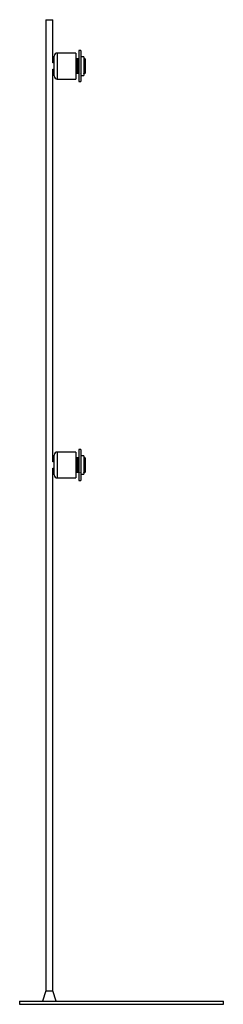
# Paper-space layout '_Izquierda' of a CAD drawing. Header units: millimetres. Extents: x -165 to 165, y 0 to 1592.
import ezdxf

# ---------------------------------------------------------------- set-up
doc = ezdxf.new("R2010")
doc.units = ezdxf.units.MM

psp = doc.layouts.new('_Izquierda')

# ---------------------------------------------------------------- linework, layer by layer
at = {"color": 7, "linetype": 'Continuous', "lineweight": 25}
for p, q in [((-122.7, 1592), (-122.7, 22)), ((-122.7, 1592), (-111.3, 1592)), ((-111.3, 1522), (-111.3, 1592)), ((-109, 1501), (-109, 1533)), ((-74, 1538), (-104, 1538)), ((-74, 1538), (-74, 1496)), ((-73.8, 1529), (-74, 1529)), ((-73.2, 1528.5), (-73.4, 1528.5)), ((-72.8, 1529), (-72.9, 1529)), ((-72.2, 1528.5), (-72.4, 1528.5)), ((-71.8, 1529), (-71.9, 1529)), ((-71.2, 1528.5), (-71.4, 1528.5)), ((-70.8, 1529), (-70.9, 1529)), ((-70.2, 1528.5), (-70.4, 1528.5)), ((-69.8, 1529), (-69.9, 1529)), ((-69.2, 1528.5), (-69.4, 1528.5)), ((-66, 1542), (-69, 1542)), ((-69, 1542), (-69, 1492)), ((-66, 1542), (-66, 1492)), ((-61, 1532), (-66, 1532)), ((-61, 1532), (-61, 1502)), ((-60.8, 1529), (-60.9, 1529)), ((-60.2, 1528.5), (-60.4, 1528.5)), ((-59.8, 1529), (-59.9, 1529)), ((-59.2, 1528.5), (-59.4, 1528.5)), ((-109, 1522), (-111.3, 1522)), ((-69.9, 1517), (-69, 1517)), ((-111.3, 1512), (-109, 1512)), ((-111.3, 877), (-111.3, 1512)), ((-74, 1505), (-73.3, 1505)), ((-72.9, 1505.5), (-72.7, 1505.5)), ((-72.4, 1505), (-72.3, 1505)), ((-71.9, 1505.5), (-71.7, 1505.5)), ((-71.4, 1505), (-71.3, 1505)), ((-70.9, 1505.5), (-70.7, 1505.5)), ((-70.4, 1505), (-70.2, 1505)), ((-69.9, 1505.5), (-69.7, 1505.5)), ((-69.6, 1505), (-69, 1505)), ((-66, 1502), (-61, 1502)), ((-60.9, 1505.5), (-60.7, 1505.5)), ((-60.4, 1505), (-60.3, 1505)), ((-59.9, 1505.5), (-59.7, 1505.5)), ((-59.4, 1505), (-59.3, 1505)), ((-104, 1496), (-74, 1496)), ((-69, 1492), (-66, 1492)), ((-74, 893), (-104, 893)), ((-74, 893), (-74, 851)), ((-66, 897), (-69, 897)), ((-69, 897), (-69, 847)), ((-66, 897), (-66, 847)), ((-109, 877), (-111.3, 877)), ((-109, 856), (-109, 888)), ((-73.8, 884), (-74, 884)), ((-73.2, 883.5), (-73.4, 883.5)), ((-72.8, 884), (-72.9, 884)), ((-72.2, 883.5), (-72.4, 883.5)), ((-71.8, 884), (-71.9, 884)), ((-71.2, 883.5), (-71.4, 883.5)), ((-70.8, 884), (-70.9, 884)), ((-70.2, 883.5), (-70.4, 883.5)), ((-69.8, 884), (-69.9, 884)), ((-69.2, 883.5), (-69.4, 883.5)), ((-61, 887), (-66, 887)), ((-61, 887), (-61, 857)), ((-60.8, 884), (-60.9, 884)), ((-60.2, 883.5), (-60.4, 883.5)), ((-59.8, 884), (-59.9, 884)), ((-59.2, 883.5), (-59.4, 883.5)), ((-111.3, 867), (-109, 867)), ((-111.3, 22), (-111.3, 867)), ((-74, 860), (-73.3, 860)), ((-72.9, 860.5), (-72.7, 860.5)), ((-72.4, 860), (-72.3, 860)), ((-71.9, 860.5), (-71.7, 860.5)), ((-71.4, 860), (-71.3, 860)), ((-70.9, 860.5), (-70.7, 860.5)), ((-70.4, 860), (-70.2, 860)), ((-69.9, 872), (-69, 872)), ((-69.9, 860.5), (-69.7, 860.5)), ((-69.6, 860), (-69, 860)), ((-60.9, 860.5), (-60.7, 860.5)), ((-60.4, 860), (-60.3, 860)), ((-59.9, 860.5), (-59.7, 860.5)), ((-59.4, 860), (-59.3, 860)), ((-104, 851), (-74, 851)), ((-69, 847), (-66, 847)), ((-66, 857), (-61, 857)), ((-122.7, 22), (-128.2, 5)), ((-122.7, 22), (-111.3, 22)), ((-105.8, 5), (-111.3, 22)), ((-165, 5), (-165, 0)), ((-165, 5), (165, 5)), ((-165, 0), (165, 0)), ((165, 0), (165, 5))]:
    psp.add_line(p, q, dxfattribs=at)
at = {"color": 8, "linetype": 'Continuous', "lineweight": 25}
for p, q in [((-104, 1538), (-104, 1496)), ((-104, 893), (-104, 851))]:
    psp.add_line(p, q, dxfattribs=at)
at = {"color": 7, "linetype": 'Continuous', "lineweight": 25}
for centre, start, end in [((-104, 1533), 90, 180), ((-104, 1501), 180, 270), ((-104, 888), 90, 180), ((-104, 856), 180, 270)]:
    psp.add_arc(centre, 5, start, end, dxfattribs=at)
for points, knots in [([(-73.4, 1528.5), (-73.5, 1528.5), (-73.6, 1528.7), (-73.7, 1528.9), (-73.7, 1529)], [0, 0, 0, 0, 0.4999979, 1, 1, 1, 1]), ([(-73.7, 1529), (-73.7, 1528.9), (-73.7, 1528.7), (-73.7, 1527.5), (-73.6, 1525.6), (-73.6, 1523.1), (-73.5, 1520.1), (-73.5, 1517), (-73.5, 1513.9), (-73.4, 1510.9), (-73.4, 1508.4), (-73.3, 1506.5), (-73.3, 1505.3), (-73.3, 1504.9), (-73.2, 1505), (-73.2, 1505)], [0, 0, 0, 0, 0.075918, 0.160211, 0.243065, 0.325918, 0.410211, 0.493065, 0.575918, 0.660211, 0.743065, 0.825918, 0.910211, 0.993065, 1, 1, 1, 1]), ([(-73.4, 1528.4), (-73.4, 1528.4), (-73.4, 1528.2), (-73.4, 1527), (-73.3, 1525.2), (-73.3, 1522.8), (-73.2, 1520), (-73.2, 1517), (-73.1, 1514), (-73.1, 1511.2), (-73.1, 1508.8), (-73, 1507), (-73, 1505.8), (-73, 1505.6), (-72.9, 1505.5)], [0, 0, 0, 0, 0.076455, 0.161335, 0.244767, 0.328199, 0.41308, 0.496511, 0.579943, 0.664824, 0.748256, 0.831688, 0.916568, 1, 1, 1, 1]), ([(-72.9, 1529), (-72.9, 1528.9), (-73, 1528.7), (-73.1, 1528.5), (-73.2, 1528.5)], [0, 0, 0, 0, 0.502728, 1, 1, 1, 1]), ([(-73.2, 1528.5), (-73.2, 1528.4), (-73.1, 1528.2), (-73.1, 1527), (-73.1, 1525.2), (-73, 1522.8), (-73, 1520), (-72.9, 1517), (-72.9, 1514), (-72.9, 1511.2), (-72.8, 1508.8), (-72.8, 1507), (-72.7, 1505.8), (-72.7, 1505.6), (-72.7, 1505.6)], [0, 0, 0, 0, 0.083432, 0.168312, 0.251744, 0.335176, 0.420057, 0.503489, 0.58692, 0.671801, 0.755233, 0.838665, 0.923545, 1, 1, 1, 1]), ([(-72.9, 1529), (-72.9, 1529), (-72.9, 1529.1), (-72.8, 1528.7), (-72.8, 1527.5), (-72.8, 1525.6), (-72.7, 1523.1), (-72.7, 1520.1), (-72.6, 1517), (-72.6, 1513.9), (-72.5, 1510.9), (-72.5, 1508.4), (-72.5, 1506.5), (-72.4, 1505.2), (-72.4, 1505.1), (-72.4, 1505)], [0, 0, 0, 0, 0.006888, 0.089171, 0.172883, 0.255166, 0.337449, 0.421161, 0.503444, 0.585727, 0.669439, 0.751722, 0.834005, 0.917717, 1, 1, 1, 1]), ([(-72.4, 1528.5), (-72.5, 1528.5), (-72.6, 1528.7), (-72.7, 1528.9), (-72.7, 1529)], [0, 0, 0, 0, 0.4999979, 1, 1, 1, 1]), ([(-72.7, 1529), (-72.7, 1528.9), (-72.7, 1528.7), (-72.7, 1527.5), (-72.6, 1525.6), (-72.6, 1523.1), (-72.5, 1520.1), (-72.5, 1517), (-72.5, 1513.9), (-72.4, 1510.9), (-72.4, 1508.4), (-72.3, 1506.5), (-72.3, 1505.3), (-72.3, 1504.9), (-72.2, 1505), (-72.2, 1505)], [0, 0, 0, 0, 0.075918, 0.160211, 0.243065, 0.325918, 0.410211, 0.493065, 0.575918, 0.660211, 0.743065, 0.825918, 0.910211, 0.993065, 1, 1, 1, 1]), ([(-72.4, 1528.4), (-72.4, 1528.4), (-72.4, 1528.2), (-72.4, 1527), (-72.3, 1525.2), (-72.3, 1522.8), (-72.2, 1520), (-72.2, 1517), (-72.1, 1514), (-72.1, 1511.2), (-72.1, 1508.8), (-72, 1507), (-72, 1505.8), (-72, 1505.6), (-71.9, 1505.5)], [0, 0, 0, 0, 0.076455, 0.161335, 0.244767, 0.328199, 0.41308, 0.496511, 0.579943, 0.664824, 0.748256, 0.831688, 0.916568, 1, 1, 1, 1]), ([(-71.9, 1529), (-71.9, 1528.9), (-72, 1528.7), (-72.1, 1528.5), (-72.2, 1528.5)], [0, 0, 0, 0, 0.502728, 1, 1, 1, 1]), ([(-72.2, 1528.5), (-72.2, 1528.4), (-72.1, 1528.2), (-72.1, 1527), (-72.1, 1525.2), (-72, 1522.8), (-72, 1520), (-71.9, 1517), (-71.9, 1514), (-71.9, 1511.2), (-71.8, 1508.8), (-71.8, 1507), (-71.7, 1505.8), (-71.7, 1505.6), (-71.7, 1505.6)], [0, 0, 0, 0, 0.083432, 0.168312, 0.251744, 0.335176, 0.420057, 0.503489, 0.58692, 0.671801, 0.755233, 0.838665, 0.923545, 1, 1, 1, 1]), ([(-71.9, 1529), (-71.9, 1529), (-71.9, 1529.1), (-71.8, 1528.7), (-71.8, 1527.5), (-71.8, 1525.6), (-71.7, 1523.1), (-71.7, 1520.1), (-71.6, 1517), (-71.6, 1513.9), (-71.5, 1510.9), (-71.5, 1508.4), (-71.5, 1506.5), (-71.4, 1505.2), (-71.4, 1505.1), (-71.4, 1505)], [0, 0, 0, 0, 0.006888, 0.089171, 0.172883, 0.255166, 0.337449, 0.421161, 0.503444, 0.585727, 0.669439, 0.751722, 0.834005, 0.917717, 1, 1, 1, 1]), ([(-71.4, 1528.5), (-71.5, 1528.5), (-71.6, 1528.7), (-71.7, 1528.9), (-71.7, 1529)], [0, 0, 0, 0, 0.4999979, 1, 1, 1, 1]), ([(-71.7, 1529), (-71.7, 1528.9), (-71.7, 1528.7), (-71.7, 1527.5), (-71.6, 1525.6), (-71.6, 1523.1), (-71.5, 1520.1), (-71.5, 1517), (-71.5, 1513.9), (-71.4, 1510.9), (-71.4, 1508.4), (-71.3, 1506.5), (-71.3, 1505.3), (-71.3, 1504.9), (-71.2, 1505), (-71.2, 1505)], [0, 0, 0, 0, 0.075918, 0.160211, 0.243065, 0.325918, 0.410211, 0.493065, 0.575918, 0.660211, 0.743065, 0.825918, 0.910211, 0.993065, 1, 1, 1, 1]), ([(-71.4, 1528.4), (-71.4, 1528.4), (-71.4, 1528.2), (-71.4, 1527), (-71.3, 1525.2), (-71.3, 1522.8), (-71.2, 1520), (-71.2, 1517), (-71.1, 1514), (-71.1, 1511.2), (-71.1, 1508.8), (-71, 1507), (-71, 1505.8), (-71, 1505.6), (-70.9, 1505.5)], [0, 0, 0, 0, 0.076455, 0.161335, 0.244767, 0.328199, 0.41308, 0.496511, 0.579943, 0.664824, 0.748256, 0.831688, 0.916568, 1, 1, 1, 1]), ([(-70.9, 1529), (-70.9, 1528.9), (-71, 1528.7), (-71.1, 1528.5), (-71.2, 1528.5)], [0, 0, 0, 0, 0.502728, 1, 1, 1, 1]), ([(-71.2, 1528.5), (-71.2, 1528.4), (-71.1, 1528.2), (-71.1, 1527), (-71.1, 1525.2), (-71, 1522.8), (-71, 1520), (-70.9, 1517), (-70.9, 1514), (-70.9, 1511.2), (-70.8, 1508.8), (-70.8, 1507), (-70.7, 1505.8), (-70.7, 1505.6), (-70.7, 1505.6)], [0, 0, 0, 0, 0.083432, 0.168312, 0.251744, 0.335176, 0.420057, 0.503489, 0.58692, 0.671801, 0.755233, 0.838665, 0.923545, 1, 1, 1, 1]), ([(-70.9, 1529), (-70.9, 1529), (-70.9, 1529.1), (-70.8, 1528.7), (-70.8, 1527.5), (-70.8, 1525.6), (-70.7, 1523.1), (-70.7, 1520.1), (-70.6, 1517), (-70.6, 1513.9), (-70.5, 1510.9), (-70.5, 1508.4), (-70.5, 1506.5), (-70.4, 1505.2), (-70.4, 1505.1), (-70.4, 1505)], [0, 0, 0, 0, 0.006888, 0.089171, 0.172883, 0.255166, 0.337449, 0.421161, 0.503444, 0.585727, 0.669439, 0.751722, 0.834005, 0.917717, 1, 1, 1, 1]), ([(-70.8, 1529), (-70.7, 1528.9), (-70.7, 1528.8), (-70.7, 1527.5), (-70.6, 1525.6), (-70.6, 1523.1), (-70.5, 1520.1), (-70.5, 1517), (-70.5, 1513.9), (-70.4, 1510.9), (-70.4, 1508.4), (-70.3, 1506.5), (-70.3, 1505.3), (-70.3, 1504.9), (-70.2, 1505), (-70.2, 1505)], [0, 0, 0, 0, 0.082283, 0.165995, 0.248278, 0.330561, 0.414273, 0.496556, 0.578839, 0.662551, 0.744834, 0.827117, 0.910829, 0.993112, 1, 1, 1, 1]), ([(-70.4, 1528.5), (-70.5, 1528.5), (-70.6, 1528.7), (-70.7, 1528.9), (-70.7, 1529)], [0, 0, 0, 0, 0.4999979, 1, 1, 1, 1]), ([(-70.4, 1528.4), (-70.4, 1528.4), (-70.4, 1528.2), (-70.4, 1527), (-70.3, 1525.2), (-70.3, 1522.8), (-70.2, 1520), (-70.2, 1517), (-70.1, 1514), (-70.1, 1511.2), (-70.1, 1508.8), (-70, 1507), (-70, 1505.8), (-70, 1505.6), (-69.9, 1505.5)], [0, 0, 0, 0, 0.076455, 0.161335, 0.244767, 0.328199, 0.41308, 0.496511, 0.579943, 0.664824, 0.748256, 0.831688, 0.916568, 1, 1, 1, 1]), ([(-69.9, 1529), (-69.9, 1528.9), (-70, 1528.7), (-70.1, 1528.5), (-70.2, 1528.5)], [0, 0, 0, 0, 0.502728, 1, 1, 1, 1]), ([(-70.2, 1528.5), (-70.2, 1528.4), (-70.1, 1528.2), (-70.1, 1527), (-70.1, 1525.2), (-70, 1522.8), (-70, 1520), (-69.9, 1517), (-69.9, 1514), (-69.9, 1511.2), (-69.8, 1508.8), (-69.8, 1507), (-69.7, 1505.8), (-69.7, 1505.6), (-69.7, 1505.6)], [0, 0, 0, 0, 0.083432, 0.168312, 0.251744, 0.335176, 0.420057, 0.503489, 0.58692, 0.671801, 0.755233, 0.838665, 0.923545, 1, 1, 1, 1]), ([(-69.9, 1529), (-69.9, 1529), (-69.9, 1529.1), (-69.8, 1528.7), (-69.8, 1527.5), (-69.8, 1525.6), (-69.7, 1523.1), (-69.7, 1520.1), (-69.6, 1517), (-69.6, 1513.9), (-69.5, 1510.9), (-69.5, 1508.4), (-69.5, 1506.5), (-69.4, 1505.2), (-69.4, 1505.1), (-69.4, 1505)], [0, 0, 0, 0, 0.006888, 0.089171, 0.172883, 0.255166, 0.337449, 0.421161, 0.503444, 0.585727, 0.669439, 0.751722, 0.834005, 0.917717, 1, 1, 1, 1]), ([(-69.4, 1528.5), (-69.5, 1528.5), (-69.6, 1528.7), (-69.7, 1528.9), (-69.7, 1529)], [0, 0, 0, 0, 0.4999979, 1, 1, 1, 1]), ([(-69.7, 1529), (-69.7, 1528.9), (-69.7, 1528.7), (-69.7, 1527.5), (-69.6, 1525.6), (-69.6, 1523.1), (-69.5, 1520.1), (-69.5, 1517), (-69.5, 1513.9), (-69.4, 1510.9), (-69.4, 1508.4), (-69.3, 1506.5), (-69.3, 1505.3), (-69.3, 1504.9), (-69.2, 1505), (-69.2, 1505)], [0, 0, 0, 0, 0.075918, 0.160211, 0.243065, 0.325918, 0.410211, 0.493065, 0.575918, 0.660211, 0.743065, 0.825918, 0.910211, 0.993065, 1, 1, 1, 1]), ([(-69.4, 1528.4), (-69.4, 1528.4), (-69.4, 1528.2), (-69.4, 1527), (-69.3, 1525.2), (-69.3, 1522.8), (-69.2, 1520), (-69.2, 1518), (-69.2, 1517)], [0, 0, 0, 0, 0.153984, 0.324938, 0.492974, 0.66101, 0.831964, 1, 1, 1, 1]), ([(-69.1, 1529), (-69.1, 1529), (-69.1, 1529.1), (-69.2, 1529), (-69.2, 1528.5), (-69.2, 1528.4)], [0, 0, 0, 0, 0.068914, 0.892214, 1, 1, 1, 1]), ([(-68.9, 1529), (-68.9, 1528.9), (-69, 1528.7), (-69.1, 1528.5), (-69.2, 1528.5)], [0, 0, 0, 0, 0.502728, 1, 1, 1, 1]), ([(-65.9, 1529), (-65.9, 1528.9), (-66, 1528.7), (-66.1, 1528.5), (-66.2, 1528.5)], [0, 0, 0, 0, 0.502728, 1, 1, 1, 1]), ([(-60.9, 1529), (-60.9, 1528.9), (-61, 1528.7), (-61.1, 1528.5), (-61.2, 1528.5)], [0, 0, 0, 0, 0.502728, 1, 1, 1, 1]), ([(-60.9, 1529), (-60.9, 1529), (-60.9, 1529.1), (-60.8, 1528.7), (-60.8, 1527.5), (-60.8, 1525.6), (-60.7, 1523.1), (-60.7, 1520.1), (-60.6, 1517), (-60.6, 1513.9), (-60.5, 1510.9), (-60.5, 1508.4), (-60.5, 1506.5), (-60.4, 1505.2), (-60.4, 1505.1), (-60.4, 1505)], [0, 0, 0, 0, 0.006888, 0.089171, 0.172883, 0.255166, 0.337449, 0.421161, 0.503444, 0.585727, 0.669439, 0.751722, 0.834005, 0.917717, 1, 1, 1, 1]), ([(-60.4, 1528.5), (-60.5, 1528.5), (-60.6, 1528.7), (-60.7, 1528.9), (-60.7, 1529)], [0, 0, 0, 0, 0.4999979, 1, 1, 1, 1]), ([(-60.7, 1529), (-60.7, 1528.9), (-60.7, 1528.7), (-60.7, 1527.5), (-60.6, 1525.6), (-60.6, 1523.1), (-60.5, 1520.1), (-60.5, 1517), (-60.5, 1513.9), (-60.4, 1510.9), (-60.4, 1508.4), (-60.3, 1506.5), (-60.3, 1505.3), (-60.3, 1504.9), (-60.2, 1505), (-60.2, 1505)], [0, 0, 0, 0, 0.075918, 0.160211, 0.243065, 0.325918, 0.410211, 0.493065, 0.575918, 0.660211, 0.743065, 0.825918, 0.910211, 0.993065, 1, 1, 1, 1]), ([(-60.4, 1528.4), (-60.4, 1528.4), (-60.4, 1528.2), (-60.4, 1527), (-60.3, 1525.2), (-60.3, 1522.8), (-60.2, 1520), (-60.2, 1517), (-60.1, 1514), (-60.1, 1511.2), (-60.1, 1508.8), (-60, 1507), (-60, 1505.8), (-60, 1505.6), (-59.9, 1505.5)], [0, 0, 0, 0, 0.076455, 0.161335, 0.244767, 0.328199, 0.41308, 0.496511, 0.579943, 0.664824, 0.748256, 0.831688, 0.916568, 1, 1, 1, 1]), ([(-59.9, 1529), (-59.9, 1528.9), (-60, 1528.7), (-60.1, 1528.5), (-60.2, 1528.5)], [0, 0, 0, 0, 0.502728, 1, 1, 1, 1]), ([(-60.2, 1528.5), (-60.2, 1528.4), (-60.1, 1528.2), (-60.1, 1527), (-60.1, 1525.2), (-60, 1522.8), (-60, 1520), (-59.9, 1517), (-59.9, 1514), (-59.9, 1511.2), (-59.8, 1508.8), (-59.8, 1507), (-59.7, 1505.8), (-59.7, 1505.6), (-59.7, 1505.6)], [0, 0, 0, 0, 0.083432, 0.168312, 0.251744, 0.335176, 0.420057, 0.503489, 0.58692, 0.671801, 0.755233, 0.838665, 0.923545, 1, 1, 1, 1]), ([(-59.9, 1529), (-59.9, 1529), (-59.9, 1529.1), (-59.8, 1528.7), (-59.8, 1527.5), (-59.8, 1525.6), (-59.7, 1523.1), (-59.7, 1520.1), (-59.6, 1517), (-59.6, 1513.9), (-59.5, 1510.9), (-59.5, 1508.4), (-59.5, 1506.5), (-59.4, 1505.2), (-59.4, 1505.1), (-59.4, 1505)], [0, 0, 0, 0, 0.006888, 0.089171, 0.172883, 0.255166, 0.337449, 0.421161, 0.503444, 0.585727, 0.669439, 0.751722, 0.834005, 0.917717, 1, 1, 1, 1]), ([(-59.8, 1529), (-59.7, 1528.9), (-59.7, 1528.8), (-59.7, 1527.5), (-59.6, 1525.6), (-59.6, 1523.1), (-59.5, 1520.1), (-59.5, 1517), (-59.5, 1513.9), (-59.4, 1510.9), (-59.4, 1508.4), (-59.3, 1506.5), (-59.3, 1505.3), (-59.3, 1504.9), (-59.2, 1505), (-59.2, 1505)], [0, 0, 0, 0, 0.0822831, 0.165995, 0.2482781, 0.3305612, 0.4142731, 0.4965562, 0.5788394, 0.6625512, 0.7448344, 0.8271175, 0.9108293, 0.9931125, 1, 1, 1, 1]), ([(-59.4, 1528.5), (-59.5, 1528.5), (-59.6, 1528.7), (-59.7, 1528.9), (-59.7, 1529)], [0, 0, 0, 0, 0.4999979, 1, 1, 1, 1]), ([(-59.4, 1528.4), (-59.4, 1528.4), (-59.4, 1528.2), (-59.4, 1527), (-59.3, 1525.2), (-59.3, 1522.8), (-59.2, 1520), (-59.2, 1517), (-59.1, 1514), (-59.1, 1511.2), (-59.1, 1508.8), (-59, 1507.3), (-59, 1506.6), (-59, 1506.4)], [0, 0, 0, 0, 0.087455, 0.184548, 0.279983, 0.375419, 0.472512, 0.567947, 0.663383, 0.760476, 0.855911, 0.951347, 1, 1, 1, 1]), ([(-59, 1528.8), (-59, 1528.7), (-59.1, 1528.6), (-59.1, 1528.5), (-59.2, 1528.5)], [0, 0, 0, 0, 0.0948411, 1, 1, 1, 1]), ([(-59.2, 1528.5), (-59.2, 1528.5), (-59.2, 1528.3), (-59.1, 1527.6), (-59.1, 1527.1), (-59.1, 1526.2), (-59.1, 1525.9), (-59.1, 1525.3), (-59.1, 1525.1), (-59.1, 1524.7), (-59.1, 1524.5), (-59, 1523.4), (-59, 1522.4), (-59, 1521.4)], [0, 0, 0, 0, 0.25, 0.25, 0.5, 0.5, 0.625, 0.625, 0.6875, 0.6875, 0.75, 0.75, 1, 1, 1, 1]), ([(-59, 1528.7), (-59, 1528.8), (-59, 1528.9), (-59, 1528.6), (-59, 1527.9), (-59, 1526.2), (-59, 1523.7), (-59, 1521.9), (-59, 1521.4)], [0, 0, 0, 0, 0.019485, 0.161431, 0.307657, 0.589397, 0.871201, 1, 1, 1, 1]), ([(-69.6, 1505), (-69.6, 1505), (-69.6, 1505.1), (-69.7, 1505.4), (-69.7, 1505.6), (-69.7, 1506.2), (-69.7, 1506.6), (-69.7, 1507.5), (-69.7, 1508), (-69.8, 1509.1), (-69.8, 1509.7), (-69.8, 1511), (-69.8, 1511.7), (-69.8, 1513.1), (-69.8, 1513.9), (-69.9, 1515.5), (-69.9, 1516.2), (-69.9, 1517)], [0, 0, 0, 0, 0.125, 0.125, 0.25, 0.25, 0.375, 0.375, 0.5, 0.5, 0.625, 0.625, 0.75, 0.75, 0.875, 0.875, 1, 1, 1, 1]), ([(-59, 1521.4), (-59, 1520.7), (-59, 1520), (-59, 1518.5), (-59, 1517.7), (-59, 1516.3), (-59, 1515.5), (-59, 1514), (-59, 1513.3), (-59, 1511.9), (-59, 1511.3), (-59, 1510), (-59, 1509.4), (-59, 1507.8), (-59, 1507), (-59, 1506.4)], [0, 0, 0, 0, 0.125, 0.125, 0.25, 0.25, 0.375, 0.375, 0.5, 0.5, 0.625, 0.625, 0.75, 0.75, 1, 1, 1, 1]), ([(-73.2, 1505), (-73.2, 1505.1), (-73.1, 1505.3), (-73, 1505.5), (-72.9, 1505.5)], [0, 0, 0, 0, 0.5027283, 1, 1, 1, 1]), ([(-72.7, 1505.5), (-72.6, 1505.5), (-72.5, 1505.3), (-72.4, 1505.1), (-72.4, 1505)], [0, 0, 0, 0, 0.499998, 1, 1, 1, 1]), ([(-72.2, 1505), (-72.2, 1505.1), (-72.1, 1505.3), (-72, 1505.5), (-71.9, 1505.5)], [0, 0, 0, 0, 0.5027283, 1, 1, 1, 1]), ([(-71.7, 1505.5), (-71.6, 1505.5), (-71.5, 1505.3), (-71.4, 1505.1), (-71.4, 1505)], [0, 0, 0, 0, 0.499998, 1, 1, 1, 1]), ([(-71.2, 1505), (-71.2, 1505.1), (-71.1, 1505.3), (-71, 1505.5), (-70.9, 1505.5)], [0, 0, 0, 0, 0.5027283, 1, 1, 1, 1]), ([(-70.7, 1505.5), (-70.6, 1505.5), (-70.5, 1505.3), (-70.4, 1505.1), (-70.4, 1505)], [0, 0, 0, 0, 0.499998, 1, 1, 1, 1]), ([(-70.2, 1505), (-70.2, 1505.1), (-70.1, 1505.3), (-70, 1505.5), (-69.9, 1505.5)], [0, 0, 0, 0, 0.5027283, 1, 1, 1, 1]), ([(-69.7, 1505.5), (-69.6, 1505.5), (-69.6, 1505.3), (-69.5, 1505.2), (-69.5, 1505.2)], [0, 0, 0, 0, 0.833332, 1, 1, 1, 1]), ([(-69.2, 1505), (-69.2, 1505.1), (-69.1, 1505.3), (-69, 1505.5), (-68.9, 1505.5)], [0, 0, 0, 0, 0.5027283, 1, 1, 1, 1]), ([(-66.2, 1505), (-66.2, 1505.1), (-66.1, 1505.3), (-66, 1505.5), (-65.9, 1505.5)], [0, 0, 0, 0, 0.502728, 1, 1, 1, 1]), ([(-61.2, 1505), (-61.2, 1505.1), (-61.1, 1505.3), (-61, 1505.5), (-60.9, 1505.5)], [0, 0, 0, 0, 0.502728, 1, 1, 1, 1]), ([(-61, 1506.5), (-61, 1506.3), (-61, 1505.7), (-61, 1505.6), (-60.9, 1505.5)], [0, 0, 0, 0, 0.33717, 1, 1, 1, 1]), ([(-60.7, 1505.5), (-60.6, 1505.5), (-60.5, 1505.3), (-60.4, 1505.1), (-60.4, 1505)], [0, 0, 0, 0, 0.499998, 1, 1, 1, 1]), ([(-60.2, 1505), (-60.2, 1505.1), (-60.1, 1505.3), (-60, 1505.5), (-59.9, 1505.5)], [0, 0, 0, 0, 0.502728, 1, 1, 1, 1]), ([(-59.7, 1505.5), (-59.6, 1505.5), (-59.5, 1505.3), (-59.4, 1505.1), (-59.4, 1505)], [0, 0, 0, 0, 0.499998, 1, 1, 1, 1]), ([(-59.2, 1505), (-59.2, 1505.1), (-59.1, 1505.3), (-59, 1505.5), (-58.9, 1505.5)], [0, 0, 0, 0, 0.500002, 1, 1, 1, 1]), ([(-59, 1506.4), (-59, 1506.2), (-59, 1505.6), (-59, 1505.6), (-59, 1505.5)], [0, 0, 0, 0, 0.279367, 1, 1, 1, 1]), ([(-73.4, 883.5), (-73.5, 883.5), (-73.6, 883.7), (-73.7, 883.9), (-73.7, 884)], [0, 0, 0, 0, 0.4999979, 1, 1, 1, 1]), ([(-73.7, 884), (-73.7, 883.9), (-73.7, 883.7), (-73.7, 882.5), (-73.6, 880.6), (-73.6, 878.1), (-73.5, 875.1), (-73.5, 872), (-73.5, 868.9), (-73.4, 865.9), (-73.4, 863.4), (-73.3, 861.5), (-73.3, 860.3), (-73.3, 859.9), (-73.2, 860), (-73.2, 860)], [0, 0, 0, 0, 0.075918, 0.160211, 0.243065, 0.325918, 0.410211, 0.493065, 0.575918, 0.660211, 0.743065, 0.825918, 0.910211, 0.993065, 1, 1, 1, 1]), ([(-73.4, 883.4), (-73.4, 883.4), (-73.4, 883.2), (-73.4, 882), (-73.3, 880.2), (-73.3, 877.8), (-73.2, 875), (-73.2, 872), (-73.1, 869), (-73.1, 866.2), (-73.1, 863.8), (-73, 862), (-73, 860.8), (-73, 860.6), (-72.9, 860.5)], [0, 0, 0, 0, 0.076455, 0.161335, 0.244767, 0.328199, 0.41308, 0.496511, 0.579943, 0.664824, 0.748256, 0.831688, 0.916568, 1, 1, 1, 1]), ([(-72.9, 884), (-72.9, 883.9), (-73, 883.7), (-73.1, 883.5), (-73.2, 883.5)], [0, 0, 0, 0, 0.502728, 1, 1, 1, 1]), ([(-73.2, 883.5), (-73.2, 883.4), (-73.1, 883.2), (-73.1, 882), (-73.1, 880.2), (-73, 877.8), (-73, 875), (-72.9, 872), (-72.9, 869), (-72.9, 866.2), (-72.8, 863.8), (-72.8, 862), (-72.7, 860.8), (-72.7, 860.6), (-72.7, 860.6)], [0, 0, 0, 0, 0.083432, 0.168312, 0.251744, 0.335176, 0.420057, 0.503489, 0.58692, 0.671801, 0.755233, 0.838665, 0.923545, 1, 1, 1, 1]), ([(-72.9, 884), (-72.9, 884), (-72.9, 884.1), (-72.8, 883.7), (-72.8, 882.5), (-72.8, 880.6), (-72.7, 878.1), (-72.7, 875.1), (-72.6, 872), (-72.6, 868.9), (-72.5, 865.9), (-72.5, 863.4), (-72.5, 861.5), (-72.4, 860.2), (-72.4, 860.1), (-72.4, 860)], [0, 0, 0, 0, 0.006888, 0.089171, 0.172883, 0.255166, 0.337449, 0.421161, 0.503444, 0.585727, 0.669439, 0.751722, 0.834005, 0.917717, 1, 1, 1, 1]), ([(-72.4, 883.5), (-72.5, 883.5), (-72.6, 883.7), (-72.7, 883.9), (-72.7, 884)], [0, 0, 0, 0, 0.4999979, 1, 1, 1, 1]), ([(-72.7, 884), (-72.7, 883.9), (-72.7, 883.7), (-72.7, 882.5), (-72.6, 880.6), (-72.6, 878.1), (-72.5, 875.1), (-72.5, 872), (-72.5, 868.9), (-72.4, 865.9), (-72.4, 863.4), (-72.3, 861.5), (-72.3, 860.3), (-72.3, 859.9), (-72.2, 860), (-72.2, 860)], [0, 0, 0, 0, 0.075918, 0.160211, 0.243065, 0.325918, 0.410211, 0.493065, 0.575918, 0.660211, 0.743065, 0.825918, 0.910211, 0.993065, 1, 1, 1, 1]), ([(-72.4, 883.4), (-72.4, 883.4), (-72.4, 883.2), (-72.4, 882), (-72.3, 880.2), (-72.3, 877.8), (-72.2, 875), (-72.2, 872), (-72.1, 869), (-72.1, 866.2), (-72.1, 863.8), (-72, 862), (-72, 860.8), (-72, 860.6), (-71.9, 860.5)], [0, 0, 0, 0, 0.076455, 0.161335, 0.244767, 0.328199, 0.41308, 0.496511, 0.579943, 0.664824, 0.748256, 0.831688, 0.916568, 1, 1, 1, 1]), ([(-71.9, 884), (-71.9, 883.9), (-72, 883.7), (-72.1, 883.5), (-72.2, 883.5)], [0, 0, 0, 0, 0.502728, 1, 1, 1, 1]), ([(-72.2, 883.5), (-72.2, 883.4), (-72.1, 883.2), (-72.1, 882), (-72.1, 880.2), (-72, 877.8), (-72, 875), (-71.9, 872), (-71.9, 869), (-71.9, 866.2), (-71.8, 863.8), (-71.8, 862), (-71.7, 860.8), (-71.7, 860.6), (-71.7, 860.6)], [0, 0, 0, 0, 0.0834318, 0.1683124, 0.2517443, 0.3351761, 0.4200567, 0.5034885, 0.5869204, 0.6718009, 0.7552328, 0.8386646, 0.9235452, 1, 1, 1, 1]), ([(-71.9, 884), (-71.9, 884), (-71.9, 884.1), (-71.8, 883.7), (-71.8, 882.5), (-71.8, 880.6), (-71.7, 878.1), (-71.7, 875.1), (-71.6, 872), (-71.6, 868.9), (-71.5, 865.9), (-71.5, 863.4), (-71.5, 861.5), (-71.4, 860.2), (-71.4, 860.1), (-71.4, 860)], [0, 0, 0, 0, 0.006888, 0.089171, 0.172883, 0.255166, 0.337449, 0.421161, 0.503444, 0.585727, 0.669439, 0.751722, 0.834005, 0.917717, 1, 1, 1, 1]), ([(-71.4, 883.5), (-71.5, 883.5), (-71.6, 883.7), (-71.7, 883.9), (-71.7, 884)], [0, 0, 0, 0, 0.4999979, 1, 1, 1, 1]), ([(-71.7, 884), (-71.7, 883.9), (-71.7, 883.7), (-71.7, 882.5), (-71.6, 880.6), (-71.6, 878.1), (-71.5, 875.1), (-71.5, 872), (-71.5, 868.9), (-71.4, 865.9), (-71.4, 863.4), (-71.3, 861.5), (-71.3, 860.3), (-71.3, 859.9), (-71.2, 860), (-71.2, 860)], [0, 0, 0, 0, 0.075918, 0.160211, 0.243065, 0.325918, 0.410211, 0.493065, 0.575918, 0.660211, 0.743065, 0.825918, 0.910211, 0.993065, 1, 1, 1, 1]), ([(-71.4, 883.4), (-71.4, 883.4), (-71.4, 883.2), (-71.4, 882), (-71.3, 880.2), (-71.3, 877.8), (-71.2, 875), (-71.2, 872), (-71.1, 869), (-71.1, 866.2), (-71.1, 863.8), (-71, 862), (-71, 860.8), (-71, 860.6), (-70.9, 860.5)], [0, 0, 0, 0, 0.076455, 0.161335, 0.244767, 0.328199, 0.41308, 0.496511, 0.579943, 0.664824, 0.748256, 0.831688, 0.916568, 1, 1, 1, 1]), ([(-70.9, 884), (-70.9, 883.9), (-71, 883.7), (-71.1, 883.5), (-71.2, 883.5)], [0, 0, 0, 0, 0.502728, 1, 1, 1, 1]), ([(-71.2, 883.5), (-71.2, 883.4), (-71.1, 883.2), (-71.1, 882), (-71.1, 880.2), (-71, 877.8), (-71, 875), (-70.9, 872), (-70.9, 869), (-70.9, 866.2), (-70.8, 863.8), (-70.8, 862), (-70.7, 860.8), (-70.7, 860.6), (-70.7, 860.6)], [0, 0, 0, 0, 0.083432, 0.168312, 0.251744, 0.335176, 0.420057, 0.503489, 0.58692, 0.671801, 0.755233, 0.838665, 0.923545, 1, 1, 1, 1]), ([(-70.9, 884), (-70.9, 884), (-70.9, 884.1), (-70.8, 883.7), (-70.8, 882.5), (-70.8, 880.6), (-70.7, 878.1), (-70.7, 875.1), (-70.6, 872), (-70.6, 868.9), (-70.5, 865.9), (-70.5, 863.4), (-70.5, 861.5), (-70.4, 860.2), (-70.4, 860.1), (-70.4, 860)], [0, 0, 0, 0, 0.006888, 0.089171, 0.172883, 0.255166, 0.337449, 0.421161, 0.503444, 0.585727, 0.669439, 0.751722, 0.834005, 0.917717, 1, 1, 1, 1]), ([(-70.8, 884), (-70.7, 883.9), (-70.7, 883.8), (-70.7, 882.5), (-70.6, 880.6), (-70.6, 878.1), (-70.5, 875.1), (-70.5, 872), (-70.5, 868.9), (-70.4, 865.9), (-70.4, 863.4), (-70.3, 861.5), (-70.3, 860.3), (-70.3, 859.9), (-70.2, 860), (-70.2, 860)], [0, 0, 0, 0, 0.082283, 0.165995, 0.248278, 0.330561, 0.414273, 0.496556, 0.578839, 0.662551, 0.744834, 0.827117, 0.910829, 0.993112, 1, 1, 1, 1]), ([(-70.4, 883.5), (-70.5, 883.5), (-70.6, 883.7), (-70.7, 883.9), (-70.7, 884)], [0, 0, 0, 0, 0.4999979, 1, 1, 1, 1]), ([(-70.4, 883.4), (-70.4, 883.4), (-70.4, 883.2), (-70.4, 882), (-70.3, 880.2), (-70.3, 877.8), (-70.2, 875), (-70.2, 872), (-70.1, 869), (-70.1, 866.2), (-70.1, 863.8), (-70, 862), (-70, 860.8), (-70, 860.6), (-69.9, 860.5)], [0, 0, 0, 0, 0.0764548, 0.1613354, 0.2447672, 0.3281991, 0.4130796, 0.4965115, 0.5799433, 0.6648239, 0.7482557, 0.8316876, 0.9165682, 1, 1, 1, 1]), ([(-69.9, 884), (-69.9, 883.9), (-70, 883.7), (-70.1, 883.5), (-70.2, 883.5)], [0, 0, 0, 0, 0.502728, 1, 1, 1, 1]), ([(-70.2, 883.5), (-70.2, 883.4), (-70.1, 883.2), (-70.1, 882), (-70.1, 880.2), (-70, 877.8), (-70, 875), (-69.9, 872), (-69.9, 869), (-69.9, 866.2), (-69.8, 863.8), (-69.8, 862), (-69.7, 860.8), (-69.7, 860.6), (-69.7, 860.6)], [0, 0, 0, 0, 0.083432, 0.168312, 0.251744, 0.335176, 0.420057, 0.503489, 0.58692, 0.671801, 0.755233, 0.838665, 0.923545, 1, 1, 1, 1]), ([(-69.9, 884), (-69.9, 884), (-69.9, 884.1), (-69.8, 883.7), (-69.8, 882.5), (-69.8, 880.6), (-69.7, 878.1), (-69.7, 875.1), (-69.6, 872), (-69.6, 868.9), (-69.5, 865.9), (-69.5, 863.4), (-69.5, 861.5), (-69.4, 860.2), (-69.4, 860.1), (-69.4, 860)], [0, 0, 0, 0, 0.006888, 0.089171, 0.172883, 0.255166, 0.337449, 0.421161, 0.503444, 0.585727, 0.669439, 0.751722, 0.834005, 0.917717, 1, 1, 1, 1]), ([(-69.4, 883.5), (-69.5, 883.5), (-69.6, 883.7), (-69.7, 883.9), (-69.7, 884)], [0, 0, 0, 0, 0.4999979, 1, 1, 1, 1]), ([(-69.7, 884), (-69.7, 883.9), (-69.7, 883.7), (-69.7, 882.5), (-69.6, 880.6), (-69.6, 878.1), (-69.5, 875.1), (-69.5, 872), (-69.5, 868.9), (-69.4, 865.9), (-69.4, 863.4), (-69.3, 861.5), (-69.3, 860.3), (-69.3, 859.9), (-69.2, 860), (-69.2, 860)], [0, 0, 0, 0, 0.075918, 0.160211, 0.243065, 0.325918, 0.410211, 0.493065, 0.575918, 0.660211, 0.743065, 0.825918, 0.910211, 0.993065, 1, 1, 1, 1]), ([(-69.4, 883.4), (-69.4, 883.4), (-69.4, 883.2), (-69.4, 882), (-69.3, 880.2), (-69.3, 877.8), (-69.2, 875), (-69.2, 873), (-69.2, 872)], [0, 0, 0, 0, 0.153984, 0.324938, 0.492974, 0.66101, 0.831964, 1, 1, 1, 1]), ([(-69.1, 884), (-69.1, 884), (-69.1, 884.1), (-69.2, 884), (-69.2, 883.5), (-69.2, 883.4)], [0, 0, 0, 0, 0.068914, 0.892214, 1, 1, 1, 1]), ([(-68.9, 884), (-68.9, 883.9), (-69, 883.7), (-69.1, 883.5), (-69.2, 883.5)], [0, 0, 0, 0, 0.502728, 1, 1, 1, 1]), ([(-65.9, 884), (-65.9, 883.9), (-66, 883.7), (-66.1, 883.5), (-66.2, 883.5)], [0, 0, 0, 0, 0.502728, 1, 1, 1, 1]), ([(-60.9, 884), (-60.9, 883.9), (-61, 883.7), (-61.1, 883.5), (-61.2, 883.5)], [0, 0, 0, 0, 0.502728, 1, 1, 1, 1]), ([(-60.9, 884), (-60.9, 884), (-60.9, 884.1), (-60.8, 883.7), (-60.8, 882.5), (-60.8, 880.6), (-60.7, 878.1), (-60.7, 875.1), (-60.6, 872), (-60.6, 868.9), (-60.5, 865.9), (-60.5, 863.4), (-60.5, 861.5), (-60.4, 860.2), (-60.4, 860.1), (-60.4, 860)], [0, 0, 0, 0, 0.0068875, 0.0891707, 0.1728825, 0.2551656, 0.3374488, 0.4211606, 0.5034438, 0.5857269, 0.6694388, 0.7517219, 0.834005, 0.9177169, 1, 1, 1, 1]), ([(-60.4, 883.5), (-60.5, 883.5), (-60.6, 883.7), (-60.7, 883.9), (-60.7, 884)], [0, 0, 0, 0, 0.499998, 1, 1, 1, 1]), ([(-60.7, 884), (-60.7, 883.9), (-60.7, 883.7), (-60.7, 882.5), (-60.6, 880.6), (-60.6, 878.1), (-60.5, 875.1), (-60.5, 872), (-60.5, 868.9), (-60.4, 865.9), (-60.4, 863.4), (-60.3, 861.5), (-60.3, 860.3), (-60.3, 859.9), (-60.2, 860), (-60.2, 860)], [0, 0, 0, 0, 0.075918, 0.160211, 0.243065, 0.325918, 0.410211, 0.493065, 0.575918, 0.660211, 0.743065, 0.825918, 0.910211, 0.993065, 1, 1, 1, 1]), ([(-60.4, 883.4), (-60.4, 883.4), (-60.4, 883.2), (-60.4, 882), (-60.3, 880.2), (-60.3, 877.8), (-60.2, 875), (-60.2, 872), (-60.1, 869), (-60.1, 866.2), (-60.1, 863.8), (-60, 862), (-60, 860.8), (-60, 860.6), (-59.9, 860.5)], [0, 0, 0, 0, 0.076455, 0.161335, 0.244767, 0.328199, 0.41308, 0.496511, 0.579943, 0.664824, 0.748256, 0.831688, 0.916568, 1, 1, 1, 1]), ([(-59.9, 884), (-59.9, 883.9), (-60, 883.7), (-60.1, 883.5), (-60.2, 883.5)], [0, 0, 0, 0, 0.502728, 1, 1, 1, 1]), ([(-60.2, 883.5), (-60.2, 883.4), (-60.1, 883.2), (-60.1, 882), (-60.1, 880.2), (-60, 877.8), (-60, 875), (-59.9, 872), (-59.9, 869), (-59.9, 866.2), (-59.8, 863.8), (-59.8, 862), (-59.7, 860.8), (-59.7, 860.6), (-59.7, 860.6)], [0, 0, 0, 0, 0.083432, 0.168312, 0.251744, 0.335176, 0.420057, 0.503489, 0.58692, 0.671801, 0.755233, 0.838665, 0.923545, 1, 1, 1, 1]), ([(-59.9, 884), (-59.9, 884), (-59.9, 884.1), (-59.8, 883.7), (-59.8, 882.5), (-59.8, 880.6), (-59.7, 878.1), (-59.7, 875.1), (-59.6, 872), (-59.6, 868.9), (-59.5, 865.9), (-59.5, 863.4), (-59.5, 861.5), (-59.4, 860.2), (-59.4, 860.1), (-59.4, 860)], [0, 0, 0, 0, 0.0068875, 0.0891707, 0.1728825, 0.2551656, 0.3374488, 0.4211606, 0.5034438, 0.5857269, 0.6694388, 0.7517219, 0.834005, 0.9177169, 1, 1, 1, 1]), ([(-59.8, 884), (-59.7, 883.9), (-59.7, 883.8), (-59.7, 882.5), (-59.6, 880.6), (-59.6, 878.1), (-59.5, 875.1), (-59.5, 872), (-59.5, 868.9), (-59.4, 865.9), (-59.4, 863.4), (-59.3, 861.5), (-59.3, 860.3), (-59.3, 859.9), (-59.2, 860), (-59.2, 860)], [0, 0, 0, 0, 0.082283, 0.165995, 0.248278, 0.330561, 0.414273, 0.496556, 0.578839, 0.662551, 0.744834, 0.827117, 0.910829, 0.993112, 1, 1, 1, 1]), ([(-59.4, 883.5), (-59.5, 883.5), (-59.6, 883.7), (-59.7, 883.9), (-59.7, 884)], [0, 0, 0, 0, 0.499998, 1, 1, 1, 1]), ([(-59.4, 883.4), (-59.4, 883.4), (-59.4, 883.2), (-59.4, 882), (-59.3, 880.2), (-59.3, 877.8), (-59.2, 875), (-59.2, 872), (-59.1, 869), (-59.1, 866.2), (-59.1, 863.8), (-59, 862.3), (-59, 861.6), (-59, 861.4)], [0, 0, 0, 0, 0.087455, 0.184548, 0.279983, 0.375419, 0.472512, 0.567947, 0.663383, 0.760476, 0.855911, 0.951347, 1, 1, 1, 1]), ([(-59, 883.8), (-59, 883.7), (-59.1, 883.6), (-59.1, 883.5), (-59.2, 883.5)], [0, 0, 0, 0, 0.094841, 1, 1, 1, 1]), ([(-59.2, 883.5), (-59.2, 883.5), (-59.2, 883.3), (-59.1, 882.6), (-59.1, 882.1), (-59.1, 881.2), (-59.1, 880.9), (-59.1, 880.3), (-59.1, 880.1), (-59.1, 879.7), (-59.1, 879.5), (-59, 878.4), (-59, 877.4), (-59, 876.4)], [0, 0, 0, 0, 0.25, 0.25, 0.5, 0.5, 0.625, 0.625, 0.6875, 0.6875, 0.75, 0.75, 1, 1, 1, 1]), ([(-59, 883.7), (-59, 883.8), (-59, 883.9), (-59, 883.6), (-59, 882.9), (-59, 881.2), (-59, 878.7), (-59, 876.9), (-59, 876.4)], [0, 0, 0, 0, 0.019485, 0.161431, 0.307657, 0.589397, 0.871201, 1, 1, 1, 1]), ([(-59, 876.4), (-59, 875.7), (-59, 875), (-59, 873.5), (-59, 872.7), (-59, 871.3), (-59, 870.5), (-59, 869), (-59, 868.3), (-59, 866.9), (-59, 866.3), (-59, 865), (-59, 864.4), (-59, 862.8), (-59, 862), (-59, 861.4)], [0, 0, 0, 0, 0.125, 0.125, 0.25, 0.25, 0.375, 0.375, 0.5, 0.5, 0.625, 0.625, 0.75, 0.75, 1, 1, 1, 1]), ([(-73.2, 860), (-73.2, 860.1), (-73.1, 860.3), (-73, 860.5), (-72.9, 860.5)], [0, 0, 0, 0, 0.502728, 1, 1, 1, 1]), ([(-72.7, 860.5), (-72.6, 860.5), (-72.5, 860.3), (-72.4, 860.1), (-72.4, 860)], [0, 0, 0, 0, 0.499998, 1, 1, 1, 1]), ([(-72.2, 860), (-72.2, 860.1), (-72.1, 860.3), (-72, 860.5), (-71.9, 860.5)], [0, 0, 0, 0, 0.502728, 1, 1, 1, 1]), ([(-71.7, 860.5), (-71.6, 860.5), (-71.5, 860.3), (-71.4, 860.1), (-71.4, 860)], [0, 0, 0, 0, 0.499998, 1, 1, 1, 1]), ([(-71.2, 860), (-71.2, 860.1), (-71.1, 860.3), (-71, 860.5), (-70.9, 860.5)], [0, 0, 0, 0, 0.502728, 1, 1, 1, 1]), ([(-70.7, 860.5), (-70.6, 860.5), (-70.5, 860.3), (-70.4, 860.1), (-70.4, 860)], [0, 0, 0, 0, 0.499998, 1, 1, 1, 1]), ([(-70.2, 860), (-70.2, 860.1), (-70.1, 860.3), (-70, 860.5), (-69.9, 860.5)], [0, 0, 0, 0, 0.502728, 1, 1, 1, 1]), ([(-69.6, 860), (-69.6, 860), (-69.6, 860.1), (-69.7, 860.4), (-69.7, 860.6), (-69.7, 861.2), (-69.7, 861.6), (-69.7, 862.5), (-69.7, 863), (-69.8, 864.1), (-69.8, 864.7), (-69.8, 866), (-69.8, 866.7), (-69.8, 868.1), (-69.8, 868.9), (-69.9, 870.5), (-69.9, 871.2), (-69.9, 872)], [0, 0, 0, 0, 0.125, 0.125, 0.25, 0.25, 0.375, 0.375, 0.5, 0.5, 0.625, 0.625, 0.75, 0.75, 0.875, 0.875, 1, 1, 1, 1]), ([(-69.7, 860.5), (-69.6, 860.5), (-69.6, 860.3), (-69.5, 860.2), (-69.5, 860.2)], [0, 0, 0, 0, 0.833332, 1, 1, 1, 1]), ([(-69.2, 860), (-69.2, 860.1), (-69.1, 860.3), (-69, 860.5), (-68.9, 860.5)], [0, 0, 0, 0, 0.502728, 1, 1, 1, 1]), ([(-66.2, 860), (-66.2, 860.1), (-66.1, 860.3), (-66, 860.5), (-65.9, 860.5)], [0, 0, 0, 0, 0.502728, 1, 1, 1, 1]), ([(-61.2, 860), (-61.2, 860.1), (-61.1, 860.3), (-61, 860.5), (-60.9, 860.5)], [0, 0, 0, 0, 0.502728, 1, 1, 1, 1]), ([(-61, 861.5), (-61, 861.3), (-61, 860.7), (-61, 860.6), (-60.9, 860.5)], [0, 0, 0, 0, 0.33717, 1, 1, 1, 1]), ([(-60.7, 860.5), (-60.6, 860.5), (-60.5, 860.3), (-60.4, 860.1), (-60.4, 860)], [0, 0, 0, 0, 0.499998, 1, 1, 1, 1]), ([(-60.2, 860), (-60.2, 860.1), (-60.1, 860.3), (-60, 860.5), (-59.9, 860.5)], [0, 0, 0, 0, 0.502728, 1, 1, 1, 1]), ([(-59.7, 860.5), (-59.6, 860.5), (-59.5, 860.3), (-59.4, 860.1), (-59.4, 860)], [0, 0, 0, 0, 0.499998, 1, 1, 1, 1]), ([(-59.2, 860), (-59.2, 860.1), (-59.1, 860.3), (-59, 860.5), (-58.9, 860.5)], [0, 0, 0, 0, 0.500002, 1, 1, 1, 1]), ([(-59, 861.4), (-59, 861.2), (-59, 860.6), (-59, 860.6), (-59, 860.5)], [0, 0, 0, 0, 0.279367, 1, 1, 1, 1])]:
    psp.add_open_spline(points, degree=3, knots=knots, dxfattribs=at)

doc.saveas('drawing.dxf')
